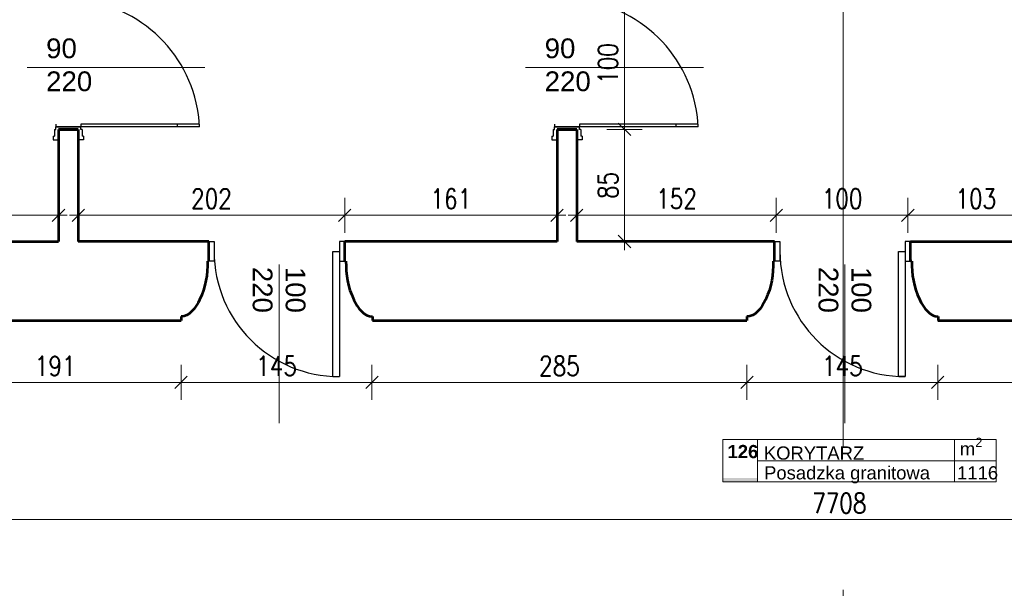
# Model space of a CAD drawing. Header units: millimetres. Extents: x 56977 to 67992, y 30187 to 42235.
# Tile 94 of 130: x 61834 to 62581, y 38817 to 39248. Entities that reach past the tile are written whole.
import ezdxf

# ---------------------------------------------------------------- set-up
doc = ezdxf.new("R2010")
doc.units = ezdxf.units.MM
doc.header["$MEASUREMENT"] = 0
doc.linetypes.add('DASHDOT', pattern=[1.01, 0.5, -0.25, 0.01, -0.25])
doc.linetypes.add('Double Dashed', pattern=[1093.611073, 529.166651, -211.666656, 141.111112, -211.666656])
doc.layers.get('0').update_dxf_attribs({"lineweight": 13})
doc.layers.get('DEFPOINTS').update_dxf_attribs({"lineweight": 13})
doc.layers.add('AI-OKNA', color=4, linetype='Continuous')
for name, color, linetype, lineweight in [('AI-OPISY', 3, 'Continuous', 13), ('AI_MURY', 40, 'Continuous', 53), ('AI_WIDOK', 8, 'Continuous', 13), ('DREWNO', 7, 'Continuous', 13), ('OPISY TABELKI', 30, 'Continuous', 13), ('wymiary', 8, 'Continuous', 13)]:
    doc.layers.add(name, color=color, linetype=linetype, lineweight=lineweight)
doc.styles.add('GENERATED_STYLE_2', font='txt.shx')
doc.styles.get("Standard").update_dxf_attribs({"font": 'txt.shx'})
doc.styles.add('Style-ROMANS', font='ROMANS.shx')
doc.styles.add('WYMIAROWY-08', font='ROMANS.shx', dxfattribs={"width": 0.8})
doc.dimstyles.new('DYBY', dxfattribs={"dimscale": 100, "dimtxt": 0.15, "dimasz": 0.05, "dimexe": 0.05, "dimexo": 0.1, "dimgap": 0.05, "dimtad": 1, "dimdec": 0, "dimdsep": 46, "dimlunit": 5, "dimtxsty": 'WYMIAROWY-08', "dimblk": 'M_STRZ', "dimcen": 0.1, "dimse1": 1, "dimse2": 1, "dimclrd": 7, "dimclre": 7, "dimclrt": 1, "dimadec": 0, "dimazin": 0, "dimtfac": 1, "dimtdec": 0, "dimtmove": 2, "dimatfit": 3, "dimldrblk": 'M_STRZ', "dimfxl": 0, "dimtolj": 1, "dimarcsym": 0})

# ---------------------------------------------------------------- blocks, each defined once
blk = doc.blocks.new('M_STRZ')
for p, q in [((0, 2.66), (0, 0)), ((-1.33, 0), (1.33, 0)), ((-0.94, -0.94), (0.94, 0.94)), ((0, 0), (0, -2.66))]:
    blk.add_line(p, q)
blk = doc.blocks.new('*U80')
at = {"layer": 'DEFPOINTS', "color": 0}
for p in [(66309.54, 38869.07), (58601.54, 38743.07), (66309.54, 38743.07)]:
    blk.add_point(p, dxfattribs=at)
at = {"layer": 'wymiary', "color": 7, "lineweight": -2}
blk.add_line((58606.54, 38869.07), (66304.54, 38869.07), dxfattribs=at)
at = {"layer": 'wymiary', "color": 7, "lineweight": -2, "xscale": 5, "yscale": 5, "zscale": 5, "rotation": 180}
blk.add_blockref('M_STRZ', (58601.54, 38869.07), dxfattribs=at)
at = {"layer": 'wymiary', "color": 7, "lineweight": -2, "xscale": 5, "yscale": 5, "zscale": 5}
blk.add_blockref('M_STRZ', (66309.54, 38869.07), dxfattribs=at)
at = {"layer": 'wymiary', "color": 1, "insert": (62455.54, 38881.57), "char_height": 15, "attachment_point": 5, "style": 'WYMIAROWY-08'}
blk.add_mtext('7708', dxfattribs=at)
blk = doc.blocks.new('*D1613')
at = {"layer": 'DEFPOINTS'}
for p in [(62433.49, 38881.57), (66309.54, 38869.07), (58601.54, 38743.07), (66309.54, 38743.07)]:
    blk.add_point(p, dxfattribs=at)
at = {"layer": 'wymiary', "color": 7}
blk.add_blockref('*U80', (0, 0), dxfattribs=at)
blk = doc.blocks.new('*U106')
at = {"layer": 'DEFPOINTS', "color": 0}
for p in [(62530.24, 39016.07), (62864.46, 39016.07), (62864.46, 38973.16)]:
    blk.add_point(p, dxfattribs=at)
at = {"layer": 'wymiary', "color": 7, "lineweight": -2}
blk.add_line((62535.24, 38973.16), (62859.46, 38973.16), dxfattribs=at)
at = {"layer": 'wymiary', "color": 7, "lineweight": -2, "xscale": 5, "yscale": 5, "zscale": 5, "rotation": 180}
blk.add_blockref('M_STRZ', (62530.24, 38973.16), dxfattribs=at)
at = {"layer": 'wymiary', "color": 7, "lineweight": -2, "xscale": 5, "yscale": 5, "zscale": 5}
blk.add_blockref('M_STRZ', (62864.46, 38973.16), dxfattribs=at)
at = {"layer": 'wymiary', "color": 1, "insert": (62697.35, 38985.66), "char_height": 15, "attachment_point": 5, "style": 'WYMIAROWY-08'}
blk.add_mtext('334', dxfattribs=at)
blk = doc.blocks.new('*D1639')
at = {"layer": 'DEFPOINTS'}
for p in [(62530.24, 39016.07), (62864.46, 39016.07), (62864.46, 38973.16), (62681.01, 38960.66)]:
    blk.add_point(p, dxfattribs=at)
at = {"layer": 'wymiary', "color": 7}
blk.add_blockref('*U106', (0, 0), dxfattribs=at)
blk = doc.blocks.new('*U159')
at = {"layer": 'DEFPOINTS', "color": 0}
for p in [(61863.52, 39099.99), (61742.84, 39080.07), (61863.52, 39080.07)]:
    blk.add_point(p, dxfattribs=at)
at = {"layer": 'wymiary', "color": 7, "lineweight": -2}
blk.add_line((61747.84, 39099.99), (61858.52, 39099.99), dxfattribs=at)
at = {"layer": 'wymiary', "color": 7, "lineweight": -2, "xscale": 5, "yscale": 5, "zscale": 5, "rotation": 180}
blk.add_blockref('M_STRZ', (61742.84, 39099.99), dxfattribs=at)
at = {"layer": 'wymiary', "color": 7, "lineweight": -2, "xscale": 5, "yscale": 5, "zscale": 5}
blk.add_blockref('M_STRZ', (61863.52, 39099.99), dxfattribs=at)
at = {"layer": 'wymiary', "color": 1, "insert": (61803.18, 39112.49), "char_height": 15, "attachment_point": 5, "style": 'WYMIAROWY-08'}
blk.add_mtext('121', dxfattribs=at)
blk = doc.blocks.new('*D1692')
at = {"layer": 'DEFPOINTS'}
for p in [(61863.52, 39099.99), (61787.7, 39087.49), (61742.84, 39080.07), (61863.52, 39080.07)]:
    blk.add_point(p, dxfattribs=at)
at = {"layer": 'wymiary', "color": 7}
blk.add_blockref('*U159', (0, 0), dxfattribs=at)
blk = doc.blocks.new('*U160')
at = {"layer": 'DEFPOINTS', "color": 0}
for p in [(62407.78, 39099.99), (62256.52, 39080.07), (62407.78, 39080.07)]:
    blk.add_point(p, dxfattribs=at)
at = {"layer": 'wymiary', "color": 7, "lineweight": -2}
blk.add_line((62261.52, 39099.99), (62402.78, 39099.99), dxfattribs=at)
at = {"layer": 'wymiary', "color": 7, "lineweight": -2, "xscale": 5, "yscale": 5, "zscale": 5, "rotation": 180}
blk.add_blockref('M_STRZ', (62256.52, 39099.99), dxfattribs=at)
at = {"layer": 'wymiary', "color": 7, "lineweight": -2, "xscale": 5, "yscale": 5, "zscale": 5}
blk.add_blockref('M_STRZ', (62407.78, 39099.99), dxfattribs=at)
at = {"layer": 'wymiary', "color": 1, "insert": (62332.15, 39112.49), "char_height": 15, "attachment_point": 5, "style": 'WYMIAROWY-08'}
blk.add_mtext('152', dxfattribs=at)
blk = doc.blocks.new('*D1693')
at = {"layer": 'DEFPOINTS'}
for p in [(62407.78, 39099.99), (62316.68, 39087.49), (62256.52, 39080.07), (62407.78, 39080.07)]:
    blk.add_point(p, dxfattribs=at)
at = {"layer": 'wymiary', "color": 7}
blk.add_blockref('*U160', (0, 0), dxfattribs=at)
blk = doc.blocks.new('*U161')
at = {"layer": 'DEFPOINTS', "color": 0}
for p in [(62507.54, 39099.99), (62407.78, 39080.07), (62507.54, 39080.07)]:
    blk.add_point(p, dxfattribs=at)
at = {"layer": 'wymiary', "color": 7, "lineweight": -2}
blk.add_line((62412.78, 39099.99), (62502.54, 39099.99), dxfattribs=at)
at = {"layer": 'wymiary', "color": 7, "lineweight": -2, "xscale": 5, "yscale": 5, "zscale": 5, "rotation": 180}
blk.add_blockref('M_STRZ', (62407.78, 39099.99), dxfattribs=at)
at = {"layer": 'wymiary', "color": 7, "lineweight": -2, "xscale": 5, "yscale": 5, "zscale": 5}
blk.add_blockref('M_STRZ', (62507.54, 39099.99), dxfattribs=at)
at = {"layer": 'wymiary', "color": 1, "insert": (62457.66, 39112.49), "char_height": 15, "attachment_point": 5, "style": 'WYMIAROWY-08'}
blk.add_mtext('100', dxfattribs=at)
blk = doc.blocks.new('*D1694')
at = {"layer": 'DEFPOINTS'}
for p in [(62507.54, 39099.99), (62442.18, 39087.49), (62407.78, 39080.07), (62507.54, 39080.07)]:
    blk.add_point(p, dxfattribs=at)
at = {"layer": 'wymiary', "color": 7}
blk.add_blockref('*U161', (0, 0), dxfattribs=at)
blk = doc.blocks.new('*U162')
at = {"layer": 'DEFPOINTS', "color": 0}
for p in [(62610.52, 39099.99), (62610.52, 39093.07), (62507.54, 39080.07)]:
    blk.add_point(p, dxfattribs=at)
at = {"layer": 'wymiary', "color": 7, "lineweight": -2}
blk.add_line((62512.54, 39099.99), (62605.52, 39099.99), dxfattribs=at)
at = {"layer": 'wymiary', "color": 7, "lineweight": -2, "xscale": 5, "yscale": 5, "zscale": 5, "rotation": 180}
blk.add_blockref('M_STRZ', (62507.54, 39099.99), dxfattribs=at)
at = {"layer": 'wymiary', "color": 7, "lineweight": -2, "xscale": 5, "yscale": 5, "zscale": 5}
blk.add_blockref('M_STRZ', (62610.52, 39099.99), dxfattribs=at)
at = {"layer": 'wymiary', "color": 1, "insert": (62559.03, 39112.49), "char_height": 15, "attachment_point": 5, "style": 'WYMIAROWY-08'}
blk.add_mtext('103', dxfattribs=at)
blk = doc.blocks.new('*D1695')
at = {"layer": 'DEFPOINTS'}
for p in [(62610.52, 39099.99), (62610.52, 39093.07), (62543.55, 39087.49), (62507.54, 39080.07)]:
    blk.add_point(p, dxfattribs=at)
at = {"layer": 'wymiary', "color": 7}
blk.add_blockref('*U162', (0, 0), dxfattribs=at)
blk = doc.blocks.new('*U192')
at = {"layer": 'DEFPOINTS', "color": 0}
for p in [(61765.54, 39016.07), (61956.52, 39016.07), (61956.52, 38973.16)]:
    blk.add_point(p, dxfattribs=at)
at = {"layer": 'wymiary', "color": 7, "lineweight": -2}
blk.add_line((61770.54, 38973.16), (61951.52, 38973.16), dxfattribs=at)
at = {"layer": 'wymiary', "color": 7, "lineweight": -2, "xscale": 5, "yscale": 5, "zscale": 5, "rotation": 180}
blk.add_blockref('M_STRZ', (61765.54, 38973.16), dxfattribs=at)
at = {"layer": 'wymiary', "color": 7, "lineweight": -2, "xscale": 5, "yscale": 5, "zscale": 5}
blk.add_blockref('M_STRZ', (61956.52, 38973.16), dxfattribs=at)
at = {"layer": 'wymiary', "color": 1, "insert": (61861.03, 38985.66), "char_height": 15, "attachment_point": 5, "style": 'WYMIAROWY-08'}
blk.add_mtext('191', dxfattribs=at)
blk = doc.blocks.new('*D1725')
at = {"layer": 'DEFPOINTS'}
for p in [(61765.54, 39016.07), (61956.52, 39016.07), (61956.52, 38973.16), (61845.55, 38960.66)]:
    blk.add_point(p, dxfattribs=at)
at = {"layer": 'wymiary', "color": 7}
blk.add_blockref('*U192', (0, 0), dxfattribs=at)
blk = doc.blocks.new('*U193')
at = {"layer": 'DEFPOINTS', "color": 0}
for p in [(62385.54, 39016.07), (62530.24, 39016.07), (62530.24, 38973.16)]:
    blk.add_point(p, dxfattribs=at)
at = {"layer": 'wymiary', "color": 7, "lineweight": -2}
blk.add_line((62390.54, 38973.16), (62525.24, 38973.16), dxfattribs=at)
at = {"layer": 'wymiary', "color": 7, "lineweight": -2, "xscale": 5, "yscale": 5, "zscale": 5, "rotation": 180}
blk.add_blockref('M_STRZ', (62385.54, 38973.16), dxfattribs=at)
at = {"layer": 'wymiary', "color": 7, "lineweight": -2, "xscale": 5, "yscale": 5, "zscale": 5}
blk.add_blockref('M_STRZ', (62530.24, 38973.16), dxfattribs=at)
at = {"layer": 'wymiary', "color": 1, "insert": (62457.89, 38985.66), "char_height": 15, "attachment_point": 5, "style": 'WYMIAROWY-08'}
blk.add_mtext('145', dxfattribs=at)
blk = doc.blocks.new('*D1726')
at = {"layer": 'DEFPOINTS'}
for p in [(62385.54, 39016.07), (62530.24, 39016.07), (62530.24, 38973.16), (62442.41, 38960.66)]:
    blk.add_point(p, dxfattribs=at)
at = {"layer": 'wymiary', "color": 7}
blk.add_blockref('*U193', (0, 0), dxfattribs=at)
blk = doc.blocks.new('*U258')
at = {"layer": 'DEFPOINTS', "color": 0}
for p in [(62080.52, 39099.99), (62080.52, 39080.07), (62241.52, 39080.07)]:
    blk.add_point(p, dxfattribs=at)
at = {"layer": 'wymiary', "color": 7, "lineweight": -2}
blk.add_line((62236.52, 39099.99), (62085.52, 39099.99), dxfattribs=at)
at = {"layer": 'wymiary', "color": 7, "lineweight": -2, "xscale": 5, "yscale": 5, "zscale": 5, "rotation": 180}
blk.add_blockref('M_STRZ', (62080.52, 39099.99), dxfattribs=at)
at = {"layer": 'wymiary', "color": 7, "lineweight": -2, "xscale": 5, "yscale": 5, "zscale": 5}
blk.add_blockref('M_STRZ', (62241.52, 39099.99), dxfattribs=at)
at = {"layer": 'wymiary', "color": 1, "insert": (62161.02, 39112.49), "char_height": 15, "attachment_point": 5, "style": 'WYMIAROWY-08'}
blk.add_mtext('161', dxfattribs=at)
blk = doc.blocks.new('*D1791')
at = {"layer": 'DEFPOINTS'}
for p in [(62176.5, 39112.49), (62080.52, 39099.99), (62080.52, 39080.07), (62241.52, 39080.07)]:
    blk.add_point(p, dxfattribs=at)
at = {"layer": 'wymiary', "color": 7}
blk.add_blockref('*U258', (0, 0), dxfattribs=at)
blk = doc.blocks.new('*U259')
at = {"layer": 'DEFPOINTS', "color": 0}
for p in [(62080.52, 39099.99), (61878.52, 39080.07), (62080.52, 39080.07)]:
    blk.add_point(p, dxfattribs=at)
at = {"layer": 'wymiary', "color": 7, "lineweight": -2}
blk.add_line((61883.52, 39099.99), (62075.52, 39099.99), dxfattribs=at)
at = {"layer": 'wymiary', "color": 7, "lineweight": -2, "xscale": 5, "yscale": 5, "zscale": 5, "rotation": 180}
blk.add_blockref('M_STRZ', (61878.52, 39099.99), dxfattribs=at)
at = {"layer": 'wymiary', "color": 7, "lineweight": -2, "xscale": 5, "yscale": 5, "zscale": 5}
blk.add_blockref('M_STRZ', (62080.52, 39099.99), dxfattribs=at)
at = {"layer": 'wymiary', "color": 1, "insert": (61979.52, 39112.49), "char_height": 15, "attachment_point": 5, "style": 'WYMIAROWY-08'}
blk.add_mtext('202', dxfattribs=at)
blk = doc.blocks.new('*D1792')
at = {"layer": 'DEFPOINTS'}
for p in [(62080.52, 39099.99), (61963.19, 39087.49), (61878.52, 39080.07), (62080.52, 39080.07)]:
    blk.add_point(p, dxfattribs=at)
at = {"layer": 'wymiary', "color": 7}
blk.add_blockref('*U259', (0, 0), dxfattribs=at)
blk = doc.blocks.new('*U792')
at = {"layer": 'DEFPOINTS', "color": 0}
for p in [(62322.62, 39165.07), (62292.7, 39080.07), (62322.62, 39080.07)]:
    blk.add_point(p, dxfattribs=at)
at = {"layer": 'wymiary', "color": 7, "lineweight": -2}
blk.add_line((62292.7, 39160.07), (62292.7, 39085.07), dxfattribs=at)
at = {"layer": 'wymiary', "color": 7, "lineweight": -2, "xscale": 5, "yscale": 5, "zscale": 5}
for p, rotation in [((62292.7, 39165.07), 90), ((62292.7, 39080.07), 270)]:
    blk.add_blockref('M_STRZ', p, dxfattribs=dict(at, rotation=rotation))
at = {"layer": 'wymiary', "color": 1, "insert": (62280.2, 39122.57), "char_height": 15, "attachment_point": 5, "rotation": 90, "style": 'WYMIAROWY-08'}
blk.add_mtext('85', dxfattribs=at)
blk = doc.blocks.new('*D2325')
at = {"layer": 'DEFPOINTS'}
for p in [(62322.62, 39165.07), (62305.2, 39133.19), (62292.7, 39080.07), (62322.62, 39080.07)]:
    blk.add_point(p, dxfattribs=at)
at = {"layer": 'wymiary', "color": 7}
blk.add_blockref('*U792', (0, 0), dxfattribs=at)
blk = doc.blocks.new('*U793')
at = {"layer": 'DEFPOINTS', "color": 0}
for p in [(62322.62, 39265.07), (62292.7, 39165.07), (62322.62, 39165.07)]:
    blk.add_point(p, dxfattribs=at)
at = {"layer": 'wymiary', "color": 7, "lineweight": -2}
blk.add_line((62292.7, 39260.07), (62292.7, 39170.07), dxfattribs=at)
at = {"layer": 'wymiary', "color": 7, "lineweight": -2, "xscale": 5, "yscale": 5, "zscale": 5}
for p, rotation in [((62292.7, 39265.07), 90), ((62292.7, 39165.07), 270)]:
    blk.add_blockref('M_STRZ', p, dxfattribs=dict(at, rotation=rotation))
at = {"layer": 'wymiary', "color": 1, "insert": (62280.2, 39215.07), "char_height": 15, "attachment_point": 5, "rotation": 90, "style": 'WYMIAROWY-08'}
blk.add_mtext('100', dxfattribs=at)
blk = doc.blocks.new('*D2326')
at = {"layer": 'DEFPOINTS'}
for p in [(62322.62, 39265.07), (62305.2, 39230.55), (62292.7, 39165.07), (62322.62, 39165.07)]:
    blk.add_point(p, dxfattribs=at)
at = {"layer": 'wymiary', "color": 7}
blk.add_blockref('*U793', (0, 0), dxfattribs=at)
blk = doc.blocks.new('*U1415')
at = {"layer": 'DEFPOINTS', "color": 0}
for p in [(61956.52, 39016.07), (62101.22, 39016.07), (62101.22, 38973.16)]:
    blk.add_point(p, dxfattribs=at)
at = {"layer": 'wymiary', "color": 7, "lineweight": -2}
blk.add_line((61961.52, 38973.16), (62096.22, 38973.16), dxfattribs=at)
at = {"layer": 'wymiary', "color": 7, "lineweight": -2, "xscale": 5, "yscale": 5, "zscale": 5, "rotation": 180}
blk.add_blockref('M_STRZ', (61956.52, 38973.16), dxfattribs=at)
at = {"layer": 'wymiary', "color": 7, "lineweight": -2, "xscale": 5, "yscale": 5, "zscale": 5}
blk.add_blockref('M_STRZ', (62101.22, 38973.16), dxfattribs=at)
at = {"layer": 'wymiary', "color": 1, "insert": (62028.87, 38985.66), "char_height": 15, "attachment_point": 5, "style": 'WYMIAROWY-08'}
blk.add_mtext('145', dxfattribs=at)
blk = doc.blocks.new('*D2946')
at = {"layer": 'DEFPOINTS'}
for p in [(61956.52, 39016.07), (62101.22, 39016.07), (62101.22, 38973.16), (62013.4, 38960.66)]:
    blk.add_point(p, dxfattribs=at)
at = {"layer": 'wymiary', "color": 7}
blk.add_blockref('*U1415', (0, 0), dxfattribs=at)
blk = doc.blocks.new('*U1416')
at = {"layer": 'DEFPOINTS', "color": 0}
for p in [(62101.22, 39016.07), (62385.54, 39016.07), (62385.54, 38973.16)]:
    blk.add_point(p, dxfattribs=at)
at = {"layer": 'wymiary', "color": 7, "lineweight": -2}
blk.add_line((62106.22, 38973.16), (62380.54, 38973.16), dxfattribs=at)
at = {"layer": 'wymiary', "color": 7, "lineweight": -2, "xscale": 5, "yscale": 5, "zscale": 5, "rotation": 180}
blk.add_blockref('M_STRZ', (62101.22, 38973.16), dxfattribs=at)
at = {"layer": 'wymiary', "color": 7, "lineweight": -2, "xscale": 5, "yscale": 5, "zscale": 5}
blk.add_blockref('M_STRZ', (62385.54, 38973.16), dxfattribs=at)
at = {"layer": 'wymiary', "color": 1, "insert": (62243.38, 38985.66), "char_height": 15, "attachment_point": 5, "style": 'WYMIAROWY-08'}
blk.add_mtext('285', dxfattribs=at)
blk = doc.blocks.new('*D2947')
at = {"layer": 'DEFPOINTS'}
for p in [(62101.22, 39016.07), (62385.54, 39016.07), (62385.54, 38973.16), (62227.05, 38960.66)]:
    blk.add_point(p, dxfattribs=at)
at = {"layer": 'wymiary', "color": 7}
blk.add_blockref('*U1416', (0, 0), dxfattribs=at)

msp = doc.modelspace()

# ---------------------------------------------------------------- hatches: boundary and pattern name
at = {"layer": 'OPISY TABELKI', "extrusion": (0, 0, -1)}
msp.add_hatch(color=256, dxfattribs=at).paths.add_polyline_path([(-62393.5, 38897.63), (-62393.5, 38900.58), (-62367.15, 38900.58), (-62367.15, 38897.63)], flags=16)

# ---------------------------------------------------------------- linework, layer by layer
at = {"layer": 'AI-OKNA'}
for p, q in [((61860.52, 39165.07), (61861.52, 39165.07)), ((61860.52, 39165.07), (61860.52, 39160.07)), ((61860.52, 39165.07), (61861.52, 39165.07)), ((61860.52, 39165.07), (61860.52, 39160.07)), ((61861.52, 39169.07), (61861.52, 39167.07)), ((61861.52, 39167.07), (61880.52, 39167.07)), ((61861.52, 39165.07), (61861.52, 39167.07)), ((61861.52, 39165.07), (61861.52, 39167.07)), ((61880.52, 39167.07), (61861.52, 39167.07)), ((61880.52, 39169.07), (61880.52, 39167.07)), ((61970.52, 39169.07), (61880.52, 39169.07)), ((61880.52, 39165.07), (61880.52, 39167.07)), ((61880.52, 39165.07), (61880.52, 39167.07)), ((61970.52, 39167.07), (61880.52, 39167.07)), ((61881.52, 39165.07), (61880.52, 39165.07)), ((61881.52, 39165.07), (61880.52, 39165.07)), ((61881.52, 39165.07), (61881.52, 39160.07)), ((61881.52, 39165.07), (61881.52, 39160.07)), ((61953.62, 39169.07), (61953.62, 39167.07)), ((62238.52, 39165.07), (62239.52, 39165.07)), ((62238.52, 39165.07), (62238.52, 39160.07)), ((62238.52, 39165.07), (62239.52, 39165.07)), ((62238.52, 39165.07), (62238.52, 39160.07)), ((62239.52, 39169.07), (62239.52, 39167.07)), ((62239.52, 39167.07), (62258.52, 39167.07)), ((62239.52, 39165.07), (62239.52, 39167.07)), ((62239.52, 39165.07), (62239.52, 39167.07)), ((62258.52, 39167.07), (62239.52, 39167.07)), ((62258.52, 39169.07), (62258.52, 39167.07)), ((62348.52, 39169.07), (62258.52, 39169.07)), ((62258.52, 39165.07), (62258.52, 39167.07)), ((62258.52, 39165.07), (62258.52, 39167.07)), ((62348.52, 39167.07), (62258.52, 39167.07)), ((62259.52, 39165.07), (62258.52, 39165.07)), ((62259.52, 39165.07), (62258.52, 39165.07)), ((62259.52, 39165.07), (62259.52, 39160.07)), ((62259.52, 39165.07), (62259.52, 39160.07)), ((62331.62, 39169.07), (62331.62, 39167.07)), ((61859.52, 39160.07), (61860.52, 39160.07)), ((61859.52, 39160.07), (61859.52, 39157.07)), ((61859.52, 39160.07), (61860.52, 39160.07)), ((61859.52, 39160.07), (61859.52, 39157.07)), ((61859.52, 39157.07), (61863.52, 39157.07)), ((61859.52, 39157.07), (61863.52, 39157.07)), ((61882.52, 39157.07), (61878.52, 39157.07)), ((61882.52, 39157.07), (61878.52, 39157.07)), ((61882.52, 39160.07), (61881.52, 39160.07)), ((61882.52, 39160.07), (61881.52, 39160.07)), ((61882.52, 39160.07), (61882.52, 39157.07)), ((61882.52, 39160.07), (61882.52, 39157.07)), ((62237.52, 39160.07), (62238.52, 39160.07)), ((62237.52, 39160.07), (62237.52, 39157.07)), ((62237.52, 39160.07), (62238.52, 39160.07)), ((62237.52, 39160.07), (62237.52, 39157.07)), ((62237.52, 39157.07), (62241.52, 39157.07)), ((62237.52, 39157.07), (62241.52, 39157.07)), ((62260.52, 39157.07), (62256.52, 39157.07)), ((62260.52, 39157.07), (62256.52, 39157.07)), ((62260.52, 39160.07), (62259.52, 39160.07)), ((62260.52, 39160.07), (62259.52, 39160.07)), ((62260.52, 39160.07), (62260.52, 39157.07)), ((62260.52, 39160.07), (62260.52, 39157.07)), ((61977.52, 39080.07), (61981.52, 39080.07)), ((61981.52, 39080.07), (61981.52, 39065.07)), ((62080.52, 39080.07), (62076.52, 39080.07)), ((62076.52, 39080.07), (62076.52, 39065.07)), ((62406.54, 39080.07), (62410.54, 39080.07)), ((62410.54, 39080.07), (62410.54, 39065.07)), ((62509.54, 39080.07), (62505.54, 39080.07)), ((62505.54, 39080.07), (62505.54, 39065.07)), ((62071.52, 38977.57), (62071.52, 39072.57)), ((62071.52, 39072.57), (62076.52, 39072.57)), ((62076.52, 39072.57), (62076.52, 38977.57)), ((62500.54, 38977.57), (62500.54, 39072.57)), ((62500.54, 39072.57), (62505.54, 39072.57)), ((62505.54, 39072.57), (62505.54, 38977.57)), ((61981.52, 39065.07), (61977.52, 39065.07)), ((62076.52, 39065.07), (62080.52, 39065.07)), ((62410.54, 39065.07), (62406.54, 39065.07)), ((62505.54, 39065.07), (62509.54, 39065.07)), ((62505.54, 38977.57), (62500.54, 38977.57))]:
    msp.add_line(p, q, dxfattribs=at)
for centre, radius, start, end in [((61869.42, 39162.47), 101.21, 2.60547, 83.69931), ((62247.42, 39162.47), 101.21, 2.60547, 83.69931), ((62076.52, 39072.57), 95, 180, 270), ((62505.54, 39072.57), 95, 180, 270)]:
    msp.add_arc(centre, radius, start, end, dxfattribs=at)
at = {"layer": 'AI-OPISY'}
for p, q in [((61839.71, 39212.07), (61974.6, 39212.07)), ((62217.71, 39212.07), (62352.6, 39212.07)), ((62030.75, 39062.74), (62030.75, 38942.26)), ((62459.76, 39062.74), (62459.76, 38942.26))]:
    msp.add_line(p, q, dxfattribs=at)
at = {"layer": 'AI_MURY'}
for p, q in [((61863.52, 39165.07), (61863.52, 39080.07)), ((61878.52, 39165.07), (61863.52, 39165.07)), ((61863.52, 39165.07), (61878.52, 39165.07)), ((61878.52, 39165.07), (61878.52, 39080.07)), ((62241.52, 39165.07), (62241.52, 39080.07)), ((62256.52, 39165.07), (62241.52, 39165.07)), ((62241.52, 39165.07), (62256.52, 39165.07)), ((62256.52, 39165.07), (62256.52, 39080.07)), ((61744.84, 39080.07), (61863.52, 39080.07)), ((61977.52, 39080.07), (61878.52, 39080.07)), ((61977.52, 39065.07), (61977.52, 39080.07)), ((62241.52, 39080.07), (62080.52, 39080.07)), ((62241.52, 39080.07), (62080.52, 39080.07)), ((62080.52, 39065.07), (62080.52, 39080.07)), ((62241.52, 39080.07), (62102.54, 39080.07)), ((62406.54, 39080.07), (62256.52, 39080.07)), ((62406.54, 39065.07), (62406.54, 39080.07)), ((62509.54, 39080.07), (62610.52, 39080.07)), ((62509.54, 39065.07), (62509.54, 39080.07)), ((61976.52, 39065.07), (61977.52, 39065.07)), ((62081.52, 39065.07), (62080.52, 39065.07)), ((62405.54, 39065.07), (62406.54, 39065.07)), ((62510.54, 39065.07), (62509.54, 39065.07)), ((61956.52, 39023.07), (61956.52, 39020.07)), ((62101.52, 39023.07), (62101.52, 39020.07)), ((62385.54, 39023.07), (62385.54, 39020.07)), ((62530.54, 39023.07), (62530.54, 39020.07)), ((61765.84, 39020.07), (61956.52, 39020.07)), ((62101.52, 39020.07), (62385.54, 39020.07)), ((62530.24, 39020.07), (62864.46, 39020.07))]:
    msp.add_line(p, q, dxfattribs=at)
at = {"layer": 'AI_MURY', "start_tangent": (0, -1)}
for points, end_tangent in [([(61976.52, 39065.07), (61970.55, 39035.93), (61956.52, 39023.07)], (-1, 0)), ([(62081.52, 39065.07), (62087.5, 39035.93), (62101.52, 39023.07)], (1, 0)), ([(62405.54, 39065.07), (62399.57, 39035.93), (62385.54, 39023.07)], (-1, 0)), ([(62510.54, 39065.07), (62516.52, 39035.93), (62530.54, 39023.07)], (1, 0))]:
    msp.add_spline(points, degree=3, dxfattribs=dict(at, end_tangent=end_tangent))
at = {"layer": 'AI_WIDOK', "color": 251, "linetype": 'DASHDOT', "ltscale": 500}
msp.add_line((62458.54, 30844.61), (62458.54, 41807.62), dxfattribs=at)
at = {"layer": 'DREWNO', "color": 7, "linetype": 'Double Dashed'}
msp.add_line((62458.54, 30278.51), (62458.54, 42046.87), dxfattribs=at)
at = {"layer": 'OPISY TABELKI'}
for p, q in [((62367.15, 38929.88), (62574.62, 38929.88)), ((62367.15, 38929.88), (62367.15, 38897.63)), ((62393.5, 38929.88), (62393.5, 38897.63)), ((62542.84, 38929.88), (62542.84, 38897.63)), ((62574.62, 38929.88), (62574.62, 38897.63)), ((62393.5, 38913.76), (62574.62, 38913.76)), ((62367.15, 38897.63), (62574.62, 38897.63))]:
    msp.add_line(p, q, dxfattribs=at)

# ---------------------------------------------------------------- texts
at = {"layer": 'AI-OPISY', "char_height": 15, "width": 45.2902, "attachment_point": 1}
for insert in [(61854.16, 39234.11), (62232.16, 39234.11)]:
    msp.add_mtext('\\fArial|b0|i0|c238|p39;90\\P220', dxfattribs=dict(at, insert=insert))
at = {"layer": 'AI-OPISY', "char_height": 15, "width": 45.2902, "attachment_point": 1, "rotation": 270}
for insert in [(62050.79, 39060.84), (62479.8, 39060.84)]:
    msp.add_mtext('\\fArial|b0|i0|c238|p39;100\\P220', dxfattribs=dict(at, insert=insert))
at = {"layer": 'OPISY TABELKI', "color": 7, "char_height": 10, "width": 168.6591, "attachment_point": 1, "style": 'GENERATED_STYLE_2'}
for s, insert in [('\\fArial|b1|i0|c238|p39;126', (62370.84, 38925.72)), ('\\A1;\\fArial|b0|i0|c238|p39;m\\H7.000000;\\S2^  ;', (62546.96, 38931.16)), ('\\fArial|b0|i0|c238|p39;KORYTARZ       ', (62398.37, 38924.58)), ('\\fArial|b0|i0|c238|p39;Posadzka granitowa         ', (62398.53, 38909.59)), ('\\fArial|b0|i0|c238|p39;1116      ', (62544.87, 38909.59))]:
    msp.add_mtext(s, dxfattribs=dict(at, insert=insert))

# ---------------------------------------------------------------- dimensions: what is measured, and where the dimension line sits
at = {"layer": 'wymiary', "color": 7}
for base, p1, p2, angle, picture, middle in [((62292.7, 39165.07), (62322.62, 39265.07), (62322.62, 39165.07), 270, '*D2326', (62305.2, 39230.55)), ((62292.7, 39080.07), (62322.62, 39165.07), (62322.62, 39080.07), 270, '*D2325', (62305.2, 39133.19)), ((62080.52, 39099.99), (62241.52, 39080.07), (62080.52, 39080.07), 180, '*D1791', (62176.5, 39112.49))]:
    dim = msp.add_linear_dim(base=base, p1=p1, p2=p2, angle=angle, dimstyle='DYBY', override={"dimtad": 0, "dimtxsty": 'Style-ROMANS', "dimcen": 0.001, "dimclrd": 0, "dimclre": 0}, dxfattribs=at)
    dim.commit()
    dim.dimension.update_dxf_attribs({"geometry": picture, "text_midpoint": middle, "dimtype": 128})
for base, p1, p2, picture, middle in [((61863.52, 39099.99), (61742.84, 39080.07), (61863.52, 39080.07), '*D1692', (61787.7, 39087.49)), ((62080.52, 39099.99), (61878.52, 39080.07), (62080.52, 39080.07), '*D1792', (61963.19, 39087.49)), ((62407.78, 39099.99), (62256.52, 39080.07), (62407.78, 39080.07), '*D1693', (62316.68, 39087.49)), ((62507.54, 39099.99), (62407.78, 39080.07), (62507.54, 39080.07), '*D1694', (62442.18, 39087.49)), ((62610.52, 39099.99), (62507.54, 39080.07), (62610.52, 39093.07), '*D1695', (62543.55, 39087.49)), ((61956.52, 38973.16), (61765.54, 39016.07), (61956.52, 39016.07), '*D1725', (61845.55, 38960.66)), ((62101.22, 38973.16), (61956.52, 39016.07), (62101.22, 39016.07), '*D2946', (62013.4, 38960.66)), ((62385.54, 38973.16), (62101.22, 39016.07), (62385.54, 39016.07), '*D2947', (62227.05, 38960.66)), ((62530.24, 38973.16), (62385.54, 39016.07), (62530.24, 39016.07), '*D1726', (62442.41, 38960.66)), ((62864.46, 38973.16), (62530.24, 39016.07), (62864.46, 39016.07), '*D1639', (62681.01, 38960.66)), ((66309.54, 38869.07), (58601.54, 38743.07), (66309.54, 38743.07), '*D1613', (62433.49, 38881.57))]:
    dim = msp.add_linear_dim(base=base, p1=p1, p2=p2, dimstyle='DYBY', override={"dimtad": 0, "dimtxsty": 'Style-ROMANS', "dimcen": 0.001, "dimclrd": 0, "dimclre": 0}, dxfattribs=at)
    dim.commit()
    dim.dimension.update_dxf_attribs({"geometry": picture, "text_midpoint": middle, "dimtype": 128})

doc.saveas('drawing.dxf')
